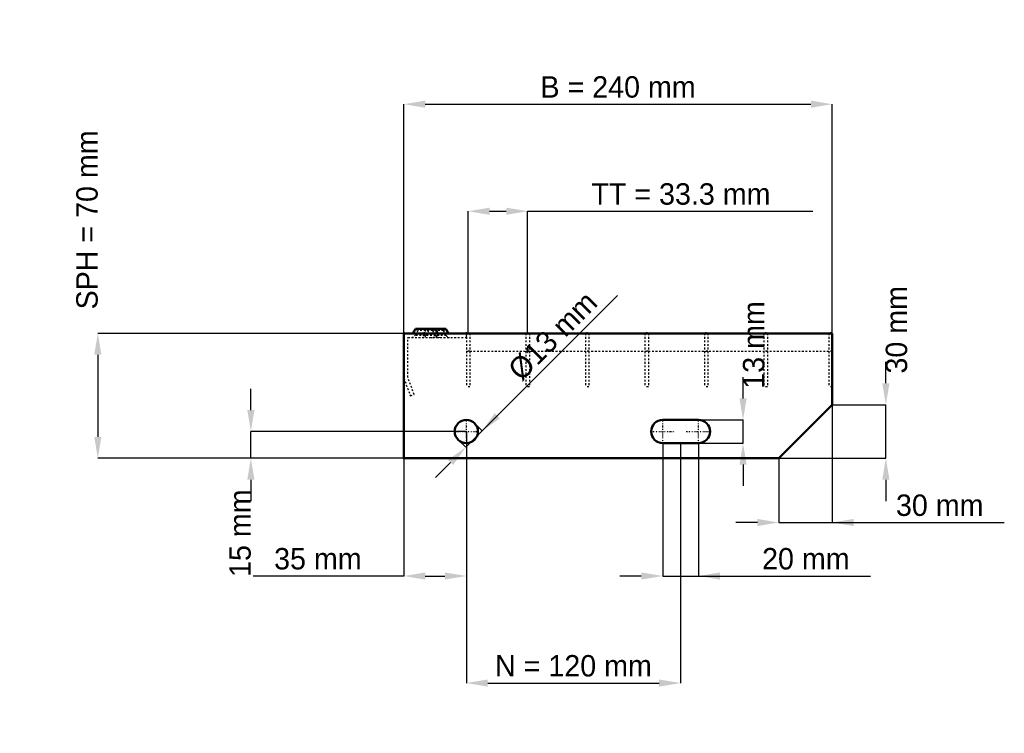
# Model space of a CAD drawing. Header units: millimetres. Extents: x -215 to 336, y -154 to 246.
import ezdxf

# ---------------------------------------------------------------- set-up
doc = ezdxf.new("R2010")
doc.units = ezdxf.units.MM
doc.linetypes.add('Center', pattern=[1.5, 0.45, -0.5, 0.05, -0.5])
doc.linetypes.add('Dashed', pattern=[2, 1, -1])
for name, color, linetype, lineweight in [('2d ConnectionPoints', 7, 'Continuous', 50), ('AM_0', 7, 'Continuous', 50), ('AM_5', 3, 'Continuous', 25), ('AM_7', 7, 'Center', 25), ('AM_9', 6, 'Dashed', 25)]:
    doc.layers.add(name, color=color, linetype=linetype, lineweight=lineweight)
doc.dimstyles.new('ISO-25', dxfattribs={"dimtxt": 2.5, "dimasz": 2.5, "dimexe": 1.25, "dimexo": 0.625, "dimtad": 1, "dimtxsty": 'Standard', "dimcen": 2.5, "dimadec": 0, "dimazin": 0, "dimtfac": 1, "dimtmove": 0, "dimatfit": 3, "dimfxl": 1, "dimarcsym": 0})

# ---------------------------------------------------------------- blocks, each defined once
blk = doc.blocks.new('1_240_2_33_33_6_VERTICAL_0_in_L10002328P230332350_0')
at = {"layer": 'AM_9'}
blk.add_line((35, 60), (240, 60), dxfattribs=at)
blk = doc.blocks.new('2_600_350_33_33_2_6_3_FRONT_0_in_L10002328P230332350_0')
at = {"layer": 'AM_0'}
for p, q in [((6.43, 72.46), (5.01, 70)), ((6.43, 72.46), (23.57, 72.46)), ((18.99, 70), (17.57, 72.46)), ((24.99, 70), (23.57, 72.46))]:
    blk.add_line(p, q, dxfattribs=at)
at = {"layer": 'AM_7'}
for p, q in [((12, 73), (12, 67.5)), ((18, 73), (18, 67.5))]:
    blk.add_line(p, q, dxfattribs=at)
at = {"layer": 'AM_9'}
for p, q in [((6.43, 72.46), (7.89, 71.62)), ((12.43, 72.46), (11.01, 70)), ((12.43, 72.46), (13.89, 71.62)), ((16.11, 71.62), (17.57, 72.46)), ((22.11, 71.62), (23.57, 72.46)), ((2.25, 45.4), (2.25, 67.75)), ((2.25, 67.75), (35, 67.75)), ((7.89, 71.62), (6.3, 68.87)), ((23.7, 68.87), (6.3, 68.87)), ((22.11, 71.62), (7.89, 71.62)), ((13.89, 71.62), (12.3, 68.87)), ((17.7, 68.87), (16.11, 71.62)), ((19.28, 67.81), (21.08, 67.75)), ((23.7, 68.87), (22.11, 71.62)), ((35, 67.75), (35, 70)), ((0, 45), (3.64, 35)), ((5.75, 35.77), (2.25, 45.4)), ((3.64, 35), (5.75, 35.77))]:
    blk.add_line(p, q, dxfattribs=at)
blk.add_lwpolyline([(14.92, 67.75), (16.46, 67.8), (18, 67.84), (19.28, 67.81)], dxfattribs=at)
for centre, start, end in [((4.35, 70), 270, 330), ((10.35, 70), 270, 330), ((19.65, 70), 210, 270), ((25.65, 70), 210, 270)]:
    blk.add_arc(centre, 2.25, start, end, dxfattribs=at)
blk = doc.blocks.new('3_600_0_30_33_33_2_3_HORIZONTAL_1_0_in_L10002328P230332350_0')
at = {"layer": 'AM_9'}
for p, q in [((238, 70), (238, 40)), ((240, 60), (238, 60)), ((240, 40), (238, 40))]:
    blk.add_line(p, q, dxfattribs=at)
blk = doc.blocks.new('4_600_0_30_33_33_2_3_HORIZONTAL_2_0_in_L10002328P230332350_0')
at = {"layer": 'AM_9'}
for p, q in [((201.65, 70), (201.65, 40)), ((203.65, 70), (203.65, 40)), ((203.65, 60), (201.65, 60)), ((203.65, 40), (201.65, 40))]:
    blk.add_line(p, q, dxfattribs=at)
blk = doc.blocks.new('5_600_0_30_33_33_2_3_HORIZONTAL_3_0_in_L10002328P230332350_0')
at = {"layer": 'AM_9'}
for p, q in [((168.32, 70), (168.32, 40)), ((170.32, 70), (170.32, 40)), ((170.32, 60), (168.32, 60)), ((170.32, 40), (168.32, 40))]:
    blk.add_line(p, q, dxfattribs=at)
blk = doc.blocks.new('6_600_0_30_33_33_2_3_HORIZONTAL_4_0_in_L10002328P230332350_0')
at = {"layer": 'AM_9'}
for p, q in [((134.99, 70), (134.99, 40)), ((136.99, 70), (136.99, 40)), ((136.99, 60), (134.99, 60)), ((136.99, 40), (134.99, 40))]:
    blk.add_line(p, q, dxfattribs=at)
blk = doc.blocks.new('7_600_0_30_33_33_2_3_HORIZONTAL_5_0_in_L10002328P230332350_0')
at = {"layer": 'AM_9'}
for p, q in [((101.66, 70), (101.66, 40)), ((103.66, 70), (103.66, 40)), ((103.66, 60), (101.66, 60)), ((103.66, 40), (101.66, 40))]:
    blk.add_line(p, q, dxfattribs=at)
blk = doc.blocks.new('8_600_0_30_33_33_2_3_HORIZONTAL_6_0_in_L10002328P230332350_0')
at = {"layer": 'AM_9'}
for p, q in [((68.33, 70), (68.33, 40)), ((70.33, 70), (70.33, 40)), ((70.33, 60), (68.33, 60)), ((70.33, 40), (68.33, 40))]:
    blk.add_line(p, q, dxfattribs=at)
blk = doc.blocks.new('9_600_0_30_33_33_2_3_HORIZONTAL_7_0_in_L10002328P230332350_0')
at = {"layer": 'AM_9'}
for p, q in [((35, 70), (35, 40)), ((37, 70), (37, 40)), ((37, 60), (35, 60)), ((37, 40), (35, 40))]:
    blk.add_line(p, q, dxfattribs=at)
blk = doc.blocks.new('10_240_600_350_2_33_33_6_70_3_LEFT_0_in_L10002328P230332350_0')
at = {"layer": 'AM_0'}
for p, q in [((240, 70), (0, 70)), ((0, 70), (0, 0)), ((240, 30), (240, 70)), ((210, 0), (240, 30)), ((165, 21.5), (145, 21.5)), ((145, 8.5), (165, 8.5)), ((0, 0), (210, 0))]:
    blk.add_line(p, q, dxfattribs=at)
blk.add_circle((35, 15), 6.5, dxfattribs=at)
for centre, start, end in [((145, 15), 90, 270), ((165, 15), 270, 90)]:
    blk.add_arc(centre, 6.5, start, end, dxfattribs=at)
at = {"layer": 'AM_7'}
for p, q in [((35, 8.175), (35, 21.825)), ((145, 8.175), (145, 21.825)), ((165, 8.175), (165, 21.825)), ((28.175, 15), (41.825, 15)), ((138.175, 15), (151.825, 15)), ((158.175, 15), (171.825, 15))]:
    blk.add_line(p, q, dxfattribs=at)
blk = doc.blocks.new('*D11')
at = {"layer": 'AM_5', "color": 0, "lineweight": -2}
for p, q in [((0, 70), (0, 198.46)), ((12, 198.46), (228, 198.46)), ((240, 70), (240, 198.46))]:
    blk.add_line(p, q, dxfattribs=at)
at = {"layer": 'AM_5', "color": 0}
for points in [[(12, 200.46), (12, 196.46), (0, 198.46)], [(228, 196.46), (228, 200.46), (240, 198.46)]]:
    blk.add_solid(points, dxfattribs=at)
at = {"layer": 'Defpoints', "color": 0}
for p in [(240, 198.46), (0, 70), (240, 70)]:
    blk.add_point(p, dxfattribs=at)
at = {"layer": 'AM_5', "color": 0, "insert": (120, 208.06), "char_height": 12, "attachment_point": 5}
blk.add_mtext('B = 240 mm', dxfattribs=at)
blk = doc.blocks.new('*D12')
at = {"layer": 'AM_5', "color": 0, "lineweight": -2}
for p, q in [((36, 70), (36, 138.46)), ((48, 138.46), (57.33, 138.46)), ((69.33, 70), (69.33, 138.46)), ((69.33, 138.46), (229.1, 138.46))]:
    blk.add_line(p, q, dxfattribs=at)
at = {"layer": 'AM_5', "color": 0}
for points in [[(48, 140.46), (48, 136.46), (36, 138.46)], [(57.33, 136.46), (57.33, 140.46), (69.33, 138.46)]]:
    blk.add_solid(points, dxfattribs=at)
at = {"layer": 'Defpoints', "color": 0}
for p in [(69.33, 138.46), (36, 70), (69.33, 70)]:
    blk.add_point(p, dxfattribs=at)
at = {"layer": 'AM_5', "color": 0, "insert": (155.22, 148.06), "char_height": 12, "attachment_point": 5}
blk.add_mtext('TT = 33.3 mm', dxfattribs=at)
blk = doc.blocks.new('*D13')
at = {"layer": 'AM_5', "color": 0, "lineweight": -2}
for p, q in [((0, 70), (-171.43, 70)), ((-171.43, 58), (-171.43, 12)), ((0, 0), (-171.43, 0))]:
    blk.add_line(p, q, dxfattribs=at)
at = {"layer": 'AM_5', "color": 0}
for points in [[(-169.43, 58), (-173.43, 58), (-171.43, 70)], [(-173.43, 12), (-169.43, 12), (-171.43, 0)]]:
    blk.add_solid(points, dxfattribs=at)
at = {"layer": 'Defpoints', "color": 0}
for p in [(0, 70), (-171.43, 0), (0, 0)]:
    blk.add_point(p, dxfattribs=at)
at = {"layer": 'AM_5', "color": 0, "insert": (-177.43, 133.6), "char_height": 12, "attachment_point": 5, "rotation": 90}
blk.add_mtext('SPH = 70 mm', dxfattribs=at)
blk = doc.blocks.new('*D14')
at = {"layer": 'AM_5', "color": 0, "lineweight": -2}
for p, q in [((-85.71, 27), (-85.71, 39)), ((35, 15), (-85.71, 15)), ((-85.71, 0), (-85.71, 15)), ((0, 0), (-85.71, 0)), ((-85.71, -12), (-85.71, -24))]:
    blk.add_line(p, q, dxfattribs=at)
at = {"layer": 'AM_5', "color": 0}
for points in [[(-87.71, 27), (-83.71, 27), (-85.71, 15)], [(-83.71, -12), (-87.71, -12), (-85.71, 0)]]:
    blk.add_solid(points, dxfattribs=at)
at = {"layer": 'Defpoints', "color": 0}
for p in [(-85.71, 15), (35, 15), (0, 0)]:
    blk.add_point(p, dxfattribs=at)
at = {"layer": 'AM_5', "color": 0, "insert": (-91.71, -42), "char_height": 12, "attachment_point": 5, "rotation": 90}
blk.add_mtext('15 mm', dxfattribs=at)
blk = doc.blocks.new('*D15')
at = {"layer": 'AM_5', "color": 0, "lineweight": -2}
for p, q in [((35, 15), (35, -66)), ((0, 0), (0, -66)), ((0, -66), (-84.34, -66)), ((12, -66), (23, -66))]:
    blk.add_line(p, q, dxfattribs=at)
at = {"layer": 'AM_5', "color": 0}
for points in [[(12, -64), (12, -68), (0, -66)], [(23, -68), (23, -64), (35, -66)]]:
    blk.add_solid(points, dxfattribs=at)
at = {"layer": 'Defpoints', "color": 0}
for p in [(35, 15), (0, 0), (35, -66)]:
    blk.add_point(p, dxfattribs=at)
at = {"layer": 'AM_5', "color": 0, "insert": (-48.17, -56.4), "char_height": 12, "attachment_point": 5}
blk.add_mtext('35 mm', dxfattribs=at)
blk = doc.blocks.new('*D16')
at = {"layer": 'AM_5', "color": 0, "lineweight": -2}
for p, q in [((145, 8.5), (145, -66)), ((165, 8.5), (165, -66)), ((133, -66), (121, -66)), ((145, -66), (165, -66)), ((165, -66), (261.34, -66)), ((177, -66), (189, -66))]:
    blk.add_line(p, q, dxfattribs=at)
at = {"layer": 'AM_5', "color": 0}
for points in [[(133, -68), (133, -64), (145, -66)], [(177, -64), (177, -68), (165, -66)]]:
    blk.add_solid(points, dxfattribs=at)
at = {"layer": 'Defpoints', "color": 0}
for p in [(145, 8.5), (165, 8.5), (165, -66)]:
    blk.add_point(p, dxfattribs=at)
at = {"layer": 'AM_5', "color": 0, "insert": (225.17, -56.4), "char_height": 12, "attachment_point": 5}
blk.add_mtext('20 mm', dxfattribs=at)
blk = doc.blocks.new('*D17')
at = {"layer": 'AM_5', "color": 0, "lineweight": -2}
for p, q in [((190, 33.5), (190, 45.5)), ((165, 21.5), (190, 21.5)), ((190, 8.5), (190, 21.5)), ((165, 8.5), (190, 8.5)), ((190, -3.5), (190, -15.5))]:
    blk.add_line(p, q, dxfattribs=at)
at = {"layer": 'AM_5', "color": 0}
for points in [[(188, 33.5), (192, 33.5), (190, 21.5)], [(192, -3.5), (188, -3.5), (190, 8.5)]]:
    blk.add_solid(points, dxfattribs=at)
at = {"layer": 'Defpoints', "color": 0}
for p in [(165, 21.5), (190, 21.5), (165, 8.5)]:
    blk.add_point(p, dxfattribs=at)
at = {"layer": 'AM_5', "color": 0, "insert": (196, 63.5), "char_height": 12, "attachment_point": 5, "rotation": 90}
blk.add_mtext('13 mm', dxfattribs=at)
blk = doc.blocks.new('*D18')
at = {"layer": 'AM_5', "color": 0, "lineweight": -2}
for p, q in [((270, 42), (270, 54)), ((240, 30), (270, 30)), ((270, 0), (270, 30)), ((210, 0), (270, 0)), ((270, -12), (270, -24))]:
    blk.add_line(p, q, dxfattribs=at)
at = {"layer": 'AM_5', "color": 0}
for points in [[(268, 42), (272, 42), (270, 30)], [(272, -12), (268, -12), (270, 0)]]:
    blk.add_solid(points, dxfattribs=at)
at = {"layer": 'Defpoints', "color": 0}
for p in [(240, 30), (270, 30), (210, 0)]:
    blk.add_point(p, dxfattribs=at)
at = {"layer": 'AM_5', "color": 0, "insert": (276, 72), "char_height": 12, "attachment_point": 5, "rotation": 90}
blk.add_mtext('30 mm', dxfattribs=at)
blk = doc.blocks.new('*D19')
at = {"layer": 'AM_5', "color": 0, "lineweight": -2}
for p, q in [((240, 30), (240, -36)), ((210, 0), (210, -36)), ((198, -36), (186, -36)), ((210, -36), (240, -36)), ((240, -36), (336.34, -36)), ((252, -36), (264, -36))]:
    blk.add_line(p, q, dxfattribs=at)
at = {"layer": 'AM_5', "color": 0}
for points in [[(198, -38), (198, -34), (210, -36)], [(252, -34), (252, -38), (240, -36)]]:
    blk.add_solid(points, dxfattribs=at)
at = {"layer": 'Defpoints', "color": 0}
for p in [(240, 30), (210, 0), (240, -36)]:
    blk.add_point(p, dxfattribs=at)
at = {"layer": 'AM_5', "color": 0, "insert": (300.17, -26.4), "char_height": 12, "attachment_point": 5}
blk.add_mtext('30 mm', dxfattribs=at)
blk = doc.blocks.new('*D20')
at = {"layer": 'AM_5', "color": 0, "lineweight": -2}
for p, q in [((35, 15), (35, -126)), ((155, 8.5), (155, -126)), ((47, -126), (143, -126))]:
    blk.add_line(p, q, dxfattribs=at)
at = {"layer": 'AM_5', "color": 0}
for points in [[(47, -124), (47, -128), (35, -126)], [(143, -128), (143, -124), (155, -126)]]:
    blk.add_solid(points, dxfattribs=at)
at = {"layer": 'Defpoints', "color": 0}
for p in [(35, 15), (155, 8.5), (155, -126)]:
    blk.add_point(p, dxfattribs=at)
at = {"layer": 'AM_5', "color": 0, "insert": (95, -116.4), "char_height": 12, "attachment_point": 5}
blk.add_mtext('N = 120 mm', dxfattribs=at)
blk = doc.blocks.new('*D21')
at = {"layer": 'AM_5', "color": 0, "lineweight": -2}
for p, q in [((43.84, 15.35), (119.64, 91.16)), ((52.32, 23.84), (60.81, 32.32)), ((39.6, 19.6), (43.84, 15.35)), ((34.65, 6.16), (43.84, 15.35)), ((30.4, 10.4), (34.65, 6.16)), ((26.16, -2.32), (17.68, -10.81))]:
    blk.add_line(p, q, dxfattribs=at)
at = {"layer": 'AM_5', "color": 0}
for points in [[(50.91, 25.25), (53.74, 22.42), (43.84, 15.35)], [(27.58, -3.74), (24.75, -0.91), (34.65, 6.16)]]:
    blk.add_solid(points, dxfattribs=at)
at = {"layer": 'Defpoints', "color": 0}
for p in [(39.6, 19.6), (43.84, 15.35), (30.4, 10.4)]:
    blk.add_point(p, dxfattribs=at)
at = {"layer": 'AM_5', "color": 0, "insert": (83.44, 68.53), "char_height": 12, "attachment_point": 5, "rotation": 45}
blk.add_mtext('Ø13 mm', dxfattribs=at)

msp = doc.modelspace()

# ---------------------------------------------------------------- linework, layer by layer
at = {"layer": '2d ConnectionPoints'}
for p in [(0, 70), (0, 70), (0, 70), (0, 70), (0, 70), (0, 70), (35, 70), (36, 70), (36, 70), (69.33, 70), (69.33, 70), (102.66, 70), (102.66, 70), (135.99, 70), (135.99, 70), (169.32, 70), (169.32, 70), (202.65, 70), (202.65, 70), (239, 70), (0, 0), (0, 0)]:
    msp.add_point(p, dxfattribs=at)

# ---------------------------------------------------------------- block references
for name in ['2_600_350_33_33_2_6_3_FRONT_0_in_L10002328P230332350_0', '10_240_600_350_2_33_33_6_70_3_LEFT_0_in_L10002328P230332350_0', '9_600_0_30_33_33_2_3_HORIZONTAL_7_0_in_L10002328P230332350_0', '8_600_0_30_33_33_2_3_HORIZONTAL_6_0_in_L10002328P230332350_0', '7_600_0_30_33_33_2_3_HORIZONTAL_5_0_in_L10002328P230332350_0', '6_600_0_30_33_33_2_3_HORIZONTAL_4_0_in_L10002328P230332350_0', '5_600_0_30_33_33_2_3_HORIZONTAL_3_0_in_L10002328P230332350_0', '4_600_0_30_33_33_2_3_HORIZONTAL_2_0_in_L10002328P230332350_0', '3_600_0_30_33_33_2_3_HORIZONTAL_1_0_in_L10002328P230332350_0', '1_240_2_33_33_6_VERTICAL_0_in_L10002328P230332350_0']:
    msp.add_blockref(name, (0, 0))

# ---------------------------------------------------------------- dimensions: what is measured, and where the dimension line sits
at = {"layer": 'AM_5'}
for base, p1, p2, text, picture, middle in [((240, 198.46), (0, 70), (240, 70), 'B = 240 mm', '*D11', (120, 198.46)), ((69.33, 138.46), (36, 70), (69.33, 70), 'TT = 33.3 mm', '*D12', (155.216, 138.46)), ((240, -36), (210, 0), (240, 30), '30 mm', '*D19', (300.171, -36)), ((35, -66), (0, 0), (35, 15), '35 mm', '*D15', (-48.171, -66)), ((155, -126), (35, 15), (155, 8.5), 'N = 120 mm', '*D20', (95, -126)), ((165, -66), (145, 8.5), (165, 8.5), '20 mm', '*D16', (225.171, -66))]:
    dim = msp.add_linear_dim(base=base, p1=p1, p2=p2, text=text, dimstyle='ISO-25', override={"dimtxt": 12, "dimasz": 12, "dimexe": 0, "dimexo": 0, "dimgap": 3.6}, dxfattribs=at)
    dim.commit()
    dim.dimension.update_dxf_attribs({"geometry": picture, "text_midpoint": middle, "dimtype": 160})
for base, p1, p2, text, picture, middle in [((-171.429, 0), (0, 70), (0, 0), 'SPH = 70 mm', '*D13', (-177.429, 133.6)), ((270, 30), (210, 0), (240, 30), '30 mm', '*D18', (276, 72)), ((190, 21.5), (165, 8.5), (165, 21.5), '13 mm', '*D17', (196, 63.5)), ((-85.714, 15), (0, 0), (35, 15), '15 mm', '*D14', (-91.714, -42))]:
    dim = msp.add_linear_dim(base=base, p1=p1, p2=p2, angle=90, text=text, dimstyle='ISO-25', override={"dimtxt": 12, "dimasz": 12, "dimexe": 0, "dimexo": 0, "dimgap": 3.6}, dxfattribs=at)
    dim.commit()
    dim.dimension.update_dxf_attribs({"geometry": picture, "text_midpoint": middle, "dimtype": 160, "text_rotation": 90})
dim = msp.add_linear_dim(base=(43.839, 15.354), p1=(30.404, 10.404), p2=(39.596, 19.596), angle=45, text='Ø13 mm', dimstyle='ISO-25', override={"dimtxt": 12, "dimasz": 12, "dimexe": 0, "dimexo": 0, "dimgap": 3.6}, dxfattribs=at)
dim.commit()
dim.dimension.update_dxf_attribs({"geometry": '*D21', "text_midpoint": (90.225, 61.74), "dimtype": 161})

doc.saveas('drawing.dxf')
